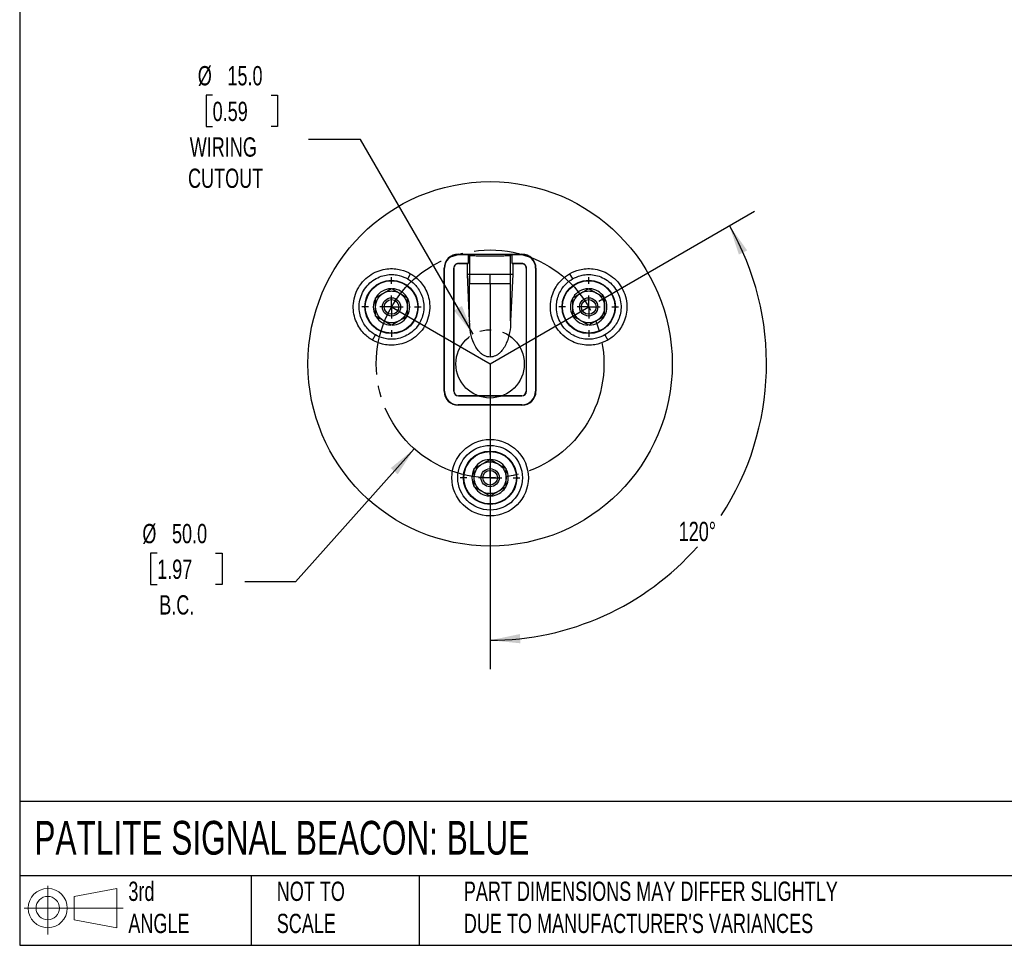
# Model space of a CAD drawing. Header units: millimetres. Extents: x 13 to 546, y 13 to 419.
# Tile 1 of 3: x 13 to 229, y 13 to 216. Entities that reach past the tile are written whole.
import ezdxf

# ---------------------------------------------------------------- set-up
doc = ezdxf.new("R2010")
doc.units = ezdxf.units.MM
doc.header["$LTSCALE"] = 2
doc.linetypes.add('SLD-Center', pattern=[19.05, 15.24, -1.27, 1.27, -1.27])
doc.linetypes.add('SLD-Solid', pattern=[0])
doc.layers.add('CENTER', color=40, linetype='SLD-Center')
doc.layers.add('SLD-DEFPOINTS', color=7, linetype='Continuous')
doc.layers.add('DIMENSIONS', color=140, linetype='SLD-Solid', lineweight=25)
doc.layers.add('TEXT', color=140, linetype='SLD-Solid', lineweight=25)
doc.styles.add('SLDTEXTSTYLE0', font='TXT', dxfattribs={"width": 0.7})
doc.dimstyles.new('SLDDIMSTYLE3', dxfattribs={"dimtxt": 4.316016, "dimasz": 6.604, "dimexe": 0, "dimexo": 0.0625, "dimgap": 1.079004, "dimtad": 0, "dimtih": 1, "dimtoh": 1, "dimdec": 4, "dimlfac": 2, "dimzin": 12, "dimdsep": 46, "dimtxsty": 'SLDTEXTSTYLE0', "dimsah": 1, "dimcen": 0.09, "dimadec": 0, "dimazin": 3, "dimtfac": 1, "dimtdec": 0, "dimtofl": 0, "dimtmove": 0, "dimatfit": 3, "dimfxl": 0, "dimfrac": 2, "dimtolj": 1, "dimtzin": 12, "dimarcsym": 0})
doc.dimstyles.new('SLDDIMSTYLE4', dxfattribs={"dimtxt": 4.316016, "dimasz": 6.604, "dimexe": 0, "dimexo": 0.0625, "dimgap": 1.079004, "dimtad": 0, "dimtih": 1, "dimtoh": 1, "dimrnd": 1e-09, "dimzin": 4, "dimdsep": 46, "dimtxsty": 'SLDTEXTSTYLE0', "dimsah": 1, "dimcen": 0, "dimadec": 0, "dimazin": 1, "dimtfac": 1, "dimtofl": 0, "dimtmove": 0, "dimatfit": 3, "dimfxl": 0, "dimfrac": 2, "dimtolj": 1, "dimtzin": 12, "dimarcsym": 0})

# ---------------------------------------------------------------- blocks, each defined once
blk = doc.blocks.new('Block11')
at = {"color": 7, "linetype": 'SLD-Solid', "lineweight": 18}
for p, q in [((5.18, 10.62), (5.18, 0)), ((10.96, 8.33), (20.35, 10.06)), ((20.35, 10.06), (20.35, 1.46)), ((10.96, 3.19), (10.96, 8.33)), ((0, 5.76), (21.75, 5.76)), ((10.96, 3.19), (20.35, 1.46))]:
    blk.add_line(p, q, dxfattribs=at)
for radius in [4.3, 2.57]:
    blk.add_circle((5.18, 5.76), radius, dxfattribs=at)
blk = doc.blocks.new('Block12')
at = {"layer": 'SLD-DEFPOINTS'}
blk.add_blockref('Block11', (0, 0), dxfattribs=at)
blk = doc.blocks.new('_D_5')
at = {"layer": 'DIMENSIONS'}
for p, q in [((139.86, 154.12), (174.06, 173.87)), ((116.01, 112.81), (116.01, 73.31))]:
    blk.add_line(p, q, dxfattribs=at)
for start, end in [(326.7476, 30), (270, 318.5963)]:
    blk.add_arc((116.01, 140.35), 60.69, start, end, dxfattribs=at)
for points in [[(168.56, 170.69), (170.64, 164.34), (172.46, 165.26)], [(116.01, 79.66), (122.66, 79), (122.55, 81.03)]]:
    blk.add_solid(points, dxfattribs=at)
at = {"layer": 'DIMENSIONS', "insert": (157.42, 105.67), "char_height": 4.233, "attachment_point": 1, "style": 'SLDTEXTSTYLE0'}
blk.add_mtext('120°', dxfattribs=at)
blk = doc.blocks.new('_D_6')
at = {"layer": 'DIMENSIONS'}
for p, q in [((99.35, 121.7), (73.27, 92.51)), ((42.89, 98.78), (41.45, 98.78)), ((41.45, 98.78), (41.45, 91.92)), ((55.72, 98.78), (57.17, 98.78)), ((57.17, 98.78), (57.17, 91.92)), ((41.45, 91.92), (42.89, 91.92)), ((57.17, 91.92), (55.72, 91.92)), ((73.27, 92.51), (62.15, 92.51))]:
    blk.add_line(p, q, dxfattribs=at)
blk.add_solid([(99.35, 121.7), (94.19, 117.46), (95.71, 116.1)], dxfattribs=at)
at = {"layer": 'DIMENSIONS', "char_height": 4.233, "attachment_point": 1, "style": 'SLDTEXTSTYLE0'}
for s, insert in [('%%c', (39.64, 105.2)), ('50.0', (46.15, 105.2)), ('1.97', (42.89, 97.37)), ('B.C.', (43.35, 89.55))]:
    blk.add_mtext(s, dxfattribs=dict(at, insert=insert))
blk = doc.blocks.new('_D_7')
at = {"layer": 'DIMENSIONS'}
for p, q in [((55.07, 199.3), (53.62, 199.3)), ((53.62, 199.3), (53.62, 192.44)), ((67.89, 199.3), (69.34, 199.3)), ((69.34, 199.3), (69.34, 192.44)), ((53.62, 192.44), (55.07, 192.44)), ((69.34, 192.44), (67.89, 192.44)), ((87.57, 189.6), (76.09, 189.6)), ((112.26, 146.84), (87.57, 189.6))]:
    blk.add_line(p, q, dxfattribs=at)
blk.add_solid([(112.26, 146.84), (109.83, 153.07), (108.08, 152.05)], dxfattribs=at)
at = {"layer": 'DIMENSIONS', "char_height": 4.233, "attachment_point": 1, "style": 'SLDTEXTSTYLE0'}
for s, insert in [('%%c', (51.81, 205.72)), ('15.0', (58.32, 205.72)), ('0.59', (55.07, 197.89)), ('WIRING', (50.04, 190.07)), ('CUTOUT', (49.67, 183.21))]:
    blk.add_mtext(s, dxfattribs=dict(at, insert=insert))
blk = doc.blocks.new('SW_CENTERMARKSYMBOL_0')
at = {"layer": 'CENTER', "color": 0}
for p, q in [((0, 5.08), (0, 6.54)), ((0, 0), (0, 2.54)), ((-5.08, 0), (-6.54, 0)), ((0, 0), (-2.54, 0)), ((0, 0), (0, -2.54)), ((0, 0), (2.54, 0)), ((5.08, 0), (6.54, 0)), ((0, -5.08), (0, -6.54))]:
    blk.add_line(p, q, dxfattribs=at)
blk = doc.blocks.new('SW_CENTERMARKSYMBOL_1')
at = {"layer": 'CENTER', "color": 0}
for p, q in [((0, 5.08), (0, 6.54)), ((0, 0), (0, 2.54)), ((-5.08, 0), (-6.54, 0)), ((0, 0), (-2.54, 0)), ((0, 0), (0, -2.54)), ((0, 0), (2.54, 0)), ((5.08, 0), (6.54, 0)), ((0, -5.08), (0, -6.54))]:
    blk.add_line(p, q, dxfattribs=at)
blk = doc.blocks.new('SW_CENTERMARKSYMBOL_2')
at = {"layer": 'CENTER', "color": 0}
for p, q in [((0, 5.08), (0, 6.54)), ((0, 0), (0, 2.54)), ((-5.08, 0), (-6.54, 0)), ((0, 0), (-2.54, 0)), ((0, 0), (0, -2.54)), ((0, 0), (2.54, 0)), ((5.08, 0), (6.54, 0)), ((0, -5.08), (0, -6.54))]:
    blk.add_line(p, q, dxfattribs=at)

msp = doc.modelspace()

# ---------------------------------------------------------------- linework, layer by layer
for p, q in [((109.007036, 164.424093), (123.007036, 164.424093)), ((109.007036, 164.424093), (109.007036, 164.338537)), ((109.007036, 164.338537), (111.161764, 164.338537)), ((111.161764, 164.338537), (111.52416, 164.193888)), ((111.161764, 164.338537), (111.161764, 162.375195)), ((120.489912, 164.193888), (120.852308, 164.338537)), ((120.852308, 164.338537), (123.007036, 164.338537)), ((120.852308, 162.375195), (120.852308, 164.338537)), ((123.007036, 164.424093), (123.007036, 164.338537)), ((109.057036, 162.375195), (109.057036, 162.347267)), ((111.161764, 162.375195), (109.057036, 162.375195)), ((109.057036, 162.347267), (111.021783, 162.347267)), ((111.021783, 162.347267), (111.161764, 162.375195)), ((111.021783, 159.974486), (111.021783, 162.347267)), ((111.52416, 159.974485), (111.52416, 164.193888)), ((120.489912, 159.974485), (120.489912, 164.193888)), ((120.852308, 162.375195), (120.99229, 162.347267)), ((122.957036, 162.375195), (120.852308, 162.375195)), ((120.99229, 162.347267), (120.99229, 159.974485)), ((120.99229, 162.347267), (122.957036, 162.347267)), ((122.957036, 162.347267), (122.957036, 162.375195)), ((97.906401, 158.996048), (98.556401, 160.121881)), ((105.930211, 134.347267), (105.930211, 161.347267)), ((105.930211, 161.347267), (106.015766, 161.347267)), ((106.015766, 134.347267), (106.015766, 161.347267)), ((108.029108, 161.347267), (108.029108, 134.347267)), ((108.057036, 161.347267), (108.029108, 161.347267)), ((108.057036, 134.347267), (108.057036, 161.347267)), ((123.957036, 161.347267), (123.957036, 134.347267)), ((123.984964, 161.347267), (123.957036, 161.347267)), ((123.984964, 134.347267), (123.984964, 161.347267)), ((125.998306, 161.347267), (125.998306, 134.347267)), ((126.083862, 161.347267), (125.998306, 161.347267)), ((126.083862, 161.347267), (126.083862, 134.347267)), ((133.457671, 160.121881), (134.107671, 158.996048)), ((111.507036, 149.764188), (111.021783, 159.974486)), ((111.52416, 159.974485), (111.021783, 159.974486)), ((111.507036, 159.575544), (111.507036, 157.974485)), ((111.507036, 149.764188), (111.507036, 159.575544)), ((111.507036, 157.974485), (116.007036, 157.974485)), ((116.007036, 157.974485), (120.507036, 157.974485)), ((116.007036, 157.974485), (116.007036, 141.841988)), ((120.99229, 159.974485), (120.489912, 159.974485)), ((120.99229, 159.974485), (120.507036, 149.764188)), ((120.507036, 149.764188), (120.507036, 159.575544)), ((111.507036, 149.764188), (111.507036, 149.636217)), ((120.507036, 149.764188), (120.507036, 149.636217)), ((90.156401, 145.572654), (90.806401, 146.698487)), ((141.207671, 146.698487), (141.857671, 145.572654)), ((106.015766, 134.347267), (105.930211, 134.347267)), ((108.029108, 134.347267), (108.057036, 134.347267)), ((123.957036, 134.347267), (123.984964, 134.347267)), ((126.083862, 134.347267), (125.998306, 134.347267)), ((122.957036, 133.347267), (109.057036, 133.347267)), ((109.057036, 133.347267), (109.057036, 133.319339)), ((109.057036, 133.319339), (122.957036, 133.319339)), ((122.957036, 133.319339), (122.957036, 133.347267)), ((109.007036, 131.270442), (109.007036, 131.355997)), ((123.007036, 131.355997), (109.007036, 131.355997)), ((123.007036, 131.270442), (109.007036, 131.270442)), ((123.007036, 131.270442), (123.007036, 131.355997))]:
    msp.add_line(p, q)
for centre, radius in [((116.007036, 140.347267), 40), ((94.356401, 152.847267), 5.854762), ((94.356401, 152.847267), 5.760476), ((137.657671, 152.847267), 5.854762), ((137.657671, 152.847267), 5.760476), ((94.356401, 152.847267), 2), ((94.356401, 152.847267), 1.61), ((137.657671, 152.847267), 2), ((137.657671, 152.847267), 1.61), ((116.007036, 115.347267), 8.4), ((116.007036, 115.347267), 7.1), ((116.007036, 115.347267), 5.854762), ((116.007036, 115.347267), 5.760476), ((116.007036, 115.347267), 2), ((116.007036, 115.347267), 1.61)]:
    msp.add_circle(centre, radius)
for centre, radius, start, end in [((109.007036, 161.347267), 3.076826, 90, 180.00000001), ((109.007036, 161.347267), 2.99127, 90, 180.00000001), ((123.007036, 161.347267), 3.076826, 0, 90.00000001), ((123.007036, 161.347267), 2.99127, 0, 90.00000001), ((109.057036, 161.347267), 1.027928, 89.99999999, 180), ((109.057036, 161.347267), 1, 89.99999999, 180), ((122.957036, 161.347267), 1.027928, 359.99999999, 90), ((122.957036, 161.347267), 1, 359.99999999, 90), ((94.356401, 152.847267), 4, 92.47332015, 147.39790862), ((94.356401, 152.847267), 4, 32.51133461, 87.42410233), ((137.657671, 152.847267), 4, 92.47332015, 147.39790862), ((137.657671, 152.847267), 4, 32.5113346, 87.42410233), ((94.356401, 152.847267), 4, 152.4317058, 207.37602586), ((94.356401, 152.847267), 4, 0, 27.45441524), ((137.657671, 152.847267), 4, 152.4317058, 207.37602586), ((137.657671, 152.847267), 4, 0, 27.45441525), ((94.356401, 152.847267), 4, 332.28679091, 0), ((137.657671, 152.847267), 4, 332.28679091, 0), ((94.356401, 152.847267), 4, 212.38664799, 267.35865617), ((94.356401, 152.847267), 4, 272.3382957, 327.34601283), ((137.657671, 152.847267), 4, 212.38664799, 267.35865617), ((137.657671, 152.847267), 4, 272.3382957, 327.34601283), ((109.007036, 134.347267), 3.076826, 180.00000001, 269.99999999), ((109.007036, 134.347267), 2.99127, 180.00000001, 269.99999999), ((109.057036, 134.347267), 1.027928, 180.00000001, 270), ((109.057036, 134.347267), 1, 180.00000001, 270), ((122.957036, 134.347267), 1, 270.00000001, 0), ((122.957036, 134.347267), 1.027928, 270.00000001, 0), ((123.007036, 134.347267), 3.076826, 270, 359.99999999), ((123.007036, 134.347267), 2.99127, 270, 359.99999999), ((116.007036, 115.347267), 4, 92.47332014, 147.39790863), ((116.007036, 115.347267), 4, 32.5113346, 87.42410234), ((116.007036, 115.347267), 4, 152.4317058, 207.37602586), ((116.007036, 115.347267), 4, 0, 27.45441526), ((116.007036, 115.347267), 4, 332.2867909, 0), ((116.007036, 115.347267), 4, 212.38664799, 267.35865618), ((116.007036, 115.347267), 4, 272.33829569, 327.34601284)]:
    msp.add_arc(centre, radius, start, end)
for points, knots in [([(111.52416, 164.193888), (111.54862, 164.184125), (111.598619, 164.174595), (111.747577, 164.155982), (111.847613, 164.146826), (112.094636, 164.129334), (112.239714, 164.121096), (112.571996, 164.10561), (112.761538, 164.098298), (113.171739, 164.08517), (113.3922, 164.079326), (113.863688, 164.069071), (114.116696, 164.064649), (114.633865, 164.057622), (114.90005, 164.054959), (115.447822, 164.051355), (115.728581, 164.050444), (116.282601, 164.050438), (116.558721, 164.05132), (117.109123, 164.054913), (117.377897, 164.057598), (117.893988, 164.064596), (118.143892, 164.068943), (118.619711, 164.079266), (118.840521, 164.085122), (119.249097, 164.098177), (119.438497, 164.105458), (119.773167, 164.121026), (119.918107, 164.129262), (120.163883, 164.146622), (120.265122, 164.155832), (120.41537, 164.174563), (120.465452, 164.184125), (120.489912, 164.193888)], [0, 0, 0, 0, 0.0625, 0.0625, 0.125, 0.125, 0.1875, 0.1875, 0.25, 0.25, 0.3125, 0.3125, 0.375, 0.375, 0.4375, 0.4375, 0.5, 0.5, 0.5625, 0.5625, 0.625, 0.625, 0.6875, 0.6875, 0.75, 0.75, 0.8125, 0.8125, 0.875, 0.875, 0.9375, 0.9375, 1, 1, 1, 1]), ([(90.156401, 145.572654), (89.550183, 145.922654), (88.90699, 146.39229), (87.977769, 147.363313), (87.674928, 147.731478), (87.111809, 148.565999), (86.851612, 149.032592), (86.411654, 150.062561), (86.232162, 150.62615), (85.995607, 151.830536), (85.938994, 152.471351), (85.983314, 153.788253), (86.084691, 154.464009), (86.458861, 155.790716), (86.731788, 156.441049), (87.431788, 157.653485), (87.858529, 158.215013), (88.820407, 159.202408), (89.35494, 159.628081), (90.47325, 160.324913), (91.056519, 160.596293), (92.217825, 160.993623), (92.795654, 161.119973), (93.907612, 161.253942), (94.441792, 161.261903), (95.446068, 161.191487), (95.916329, 161.113302), (97.22187, 160.794085), (97.950183, 160.471881), (98.556401, 160.121881)], [0, 0, 0, 0, 0.125, 0.125, 0.1875, 0.1875, 0.25, 0.25, 0.3125, 0.3125, 0.375, 0.375, 0.4375, 0.4375, 0.5, 0.5, 0.5625, 0.5625, 0.625, 0.625, 0.6875, 0.6875, 0.75, 0.75, 0.8125, 0.8125, 0.875, 0.875, 1, 1, 1, 1]), ([(98.556401, 160.121881), (99.162619, 159.771881), (99.805812, 159.302245), (100.735033, 158.331222), (101.037874, 157.963056), (101.600994, 157.128536), (101.86119, 156.661942), (102.301149, 155.631973), (102.480641, 155.068384), (102.717196, 153.863998), (102.773808, 153.223183), (102.729489, 151.906282), (102.628111, 151.230526), (102.253942, 149.903818), (101.981015, 149.253485), (101.281015, 148.041049), (100.854273, 147.479521), (99.892395, 146.492127), (99.357862, 146.066454), (98.239552, 145.369621), (97.656284, 145.098241), (96.494977, 144.700911), (95.917149, 144.574561), (94.80519, 144.440592), (94.27101, 144.432632), (93.266734, 144.503047), (92.796473, 144.581233), (91.490932, 144.90045), (90.762619, 145.222654), (90.156401, 145.572654)], [0, 0, 0, 0, 0.125, 0.125, 0.1875, 0.1875, 0.25, 0.25, 0.3125, 0.3125, 0.375, 0.375, 0.4375, 0.4375, 0.5, 0.5, 0.5625, 0.5625, 0.625, 0.625, 0.6875, 0.6875, 0.75, 0.75, 0.8125, 0.8125, 0.875, 0.875, 1, 1, 1, 1]), ([(141.857671, 145.572654), (141.251454, 145.222654), (140.52314, 144.90045), (139.217599, 144.581233), (138.747338, 144.503047), (137.743062, 144.432632), (137.208883, 144.440592), (136.096924, 144.574561), (135.519095, 144.700911), (134.357789, 145.098241), (133.774521, 145.369621), (132.65621, 146.066454), (132.121677, 146.492127), (131.159799, 147.479521), (130.733058, 148.041049), (130.033058, 149.253485), (129.760131, 149.903818), (129.385961, 151.230526), (129.284584, 151.906282), (129.240265, 153.223183), (129.296877, 153.863998), (129.533432, 155.068384), (129.712924, 155.631973), (130.152883, 156.661942), (130.413079, 157.128536), (130.976198, 157.963056), (131.279039, 158.331222), (132.20826, 159.302245), (132.851454, 159.771881), (133.457671, 160.121881)], [0, 0, 0, 0, 0.125, 0.125, 0.1875, 0.1875, 0.25, 0.25, 0.3125, 0.3125, 0.375, 0.375, 0.4375, 0.4375, 0.5, 0.5, 0.5625, 0.5625, 0.625, 0.625, 0.6875, 0.6875, 0.75, 0.75, 0.8125, 0.8125, 0.875, 0.875, 1, 1, 1, 1]), ([(133.457671, 160.121881), (134.063889, 160.471881), (134.792203, 160.794085), (136.097743, 161.113302), (136.568004, 161.191487), (137.57228, 161.261903), (138.10646, 161.253942), (139.218419, 161.119973), (139.796247, 160.993623), (140.957554, 160.596293), (141.540822, 160.324913), (142.659133, 159.628081), (143.193665, 159.202408), (144.155543, 158.215013), (144.582285, 157.653485), (145.282285, 156.441049), (145.555212, 155.790716), (145.929381, 154.464009), (146.030759, 153.788253), (146.075078, 152.471351), (146.018466, 151.830536), (145.781911, 150.62615), (145.602419, 150.062561), (145.16246, 149.032592), (144.902264, 148.565999), (144.339144, 147.731478), (144.036303, 147.363313), (143.107083, 146.39229), (142.463889, 145.922654), (141.857671, 145.572654)], [0, 0, 0, 0, 0.125, 0.125, 0.1875, 0.1875, 0.25, 0.25, 0.3125, 0.3125, 0.375, 0.375, 0.4375, 0.4375, 0.5, 0.5, 0.5625, 0.5625, 0.625, 0.625, 0.6875, 0.6875, 0.75, 0.75, 0.8125, 0.8125, 0.875, 0.875, 1, 1, 1, 1]), ([(90.806401, 146.698487), (90.294003, 146.99432), (89.750351, 147.391274), (88.964938, 148.21202), (88.708966, 148.523207), (88.232995, 149.228576), (88.013068, 149.622958), (87.641198, 150.493527), (87.489485, 150.969895), (87.289539, 151.987888), (87.241688, 152.529529), (87.279149, 153.642624), (87.364837, 154.213799), (87.681099, 155.335182), (87.911787, 155.884869), (88.503454, 156.909666), (88.864152, 157.384291), (89.677168, 158.218874), (90.128976, 158.578669), (91.074214, 159.167658), (91.567215, 159.397039), (92.548795, 159.732878), (93.037198, 159.839674), (93.977068, 159.952909), (94.428577, 159.959638), (95.277429, 159.90012), (95.674912, 159.834035), (96.778404, 159.56422), (97.394003, 159.291881), (97.906401, 158.996048)], [0, 0, 0, 0, 0.125, 0.125, 0.1875, 0.1875, 0.25, 0.25, 0.3125, 0.3125, 0.375, 0.375, 0.4375, 0.4375, 0.5, 0.5, 0.5625, 0.5625, 0.625, 0.625, 0.6875, 0.6875, 0.75, 0.75, 0.8125, 0.8125, 0.875, 0.875, 1, 1, 1, 1]), ([(97.906401, 158.996048), (98.4188, 158.700214), (98.962451, 158.30326), (99.747864, 157.482515), (100.003837, 157.171327), (100.479807, 156.465958), (100.699734, 156.071576), (101.071604, 155.201007), (101.223318, 154.72464), (101.423263, 153.706647), (101.471114, 153.165006), (101.433654, 152.05191), (101.347966, 151.480736), (101.031703, 150.359352), (100.801015, 149.809666), (100.209348, 148.784869), (99.84865, 148.310244), (99.035634, 147.47566), (98.583827, 147.115865), (97.638588, 146.526876), (97.145588, 146.297495), (96.164007, 145.961657), (95.675604, 145.854861), (94.735734, 145.741625), (94.284225, 145.734897), (93.435373, 145.794415), (93.037891, 145.8605), (91.934398, 146.130314), (91.3188, 146.402654), (90.806401, 146.698487)], [0, 0, 0, 0, 0.125, 0.125, 0.1875, 0.1875, 0.25, 0.25, 0.3125, 0.3125, 0.375, 0.375, 0.4375, 0.4375, 0.5, 0.5, 0.5625, 0.5625, 0.625, 0.625, 0.6875, 0.6875, 0.75, 0.75, 0.8125, 0.8125, 0.875, 0.875, 1, 1, 1, 1]), ([(111.52416, 159.974485), (111.51973, 159.974485), (111.516416, 159.955481), (111.511796, 159.899916), (111.510373, 159.863903), (111.507418, 159.749932), (111.507036, 159.663373), (111.507036, 159.575544)], [0, 0, 0, 0, 0.25, 0.25, 0.5, 0.5, 1, 1, 1, 1]), ([(112.692959, 159.974485), (112.65163, 159.974545), (112.571179, 159.974661), (112.460653, 159.974741), (112.361008, 159.974743), (112.271986, 159.974671), (112.15735, 159.97441), (112.032267, 159.974107), (111.909711, 159.974041), (111.846445, 159.974348), (111.818147, 159.974485)], [0, 0, 0, 0, 0.1118425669, 0.2177136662, 0.3175677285, 0.4113826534, 0.4991561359, 0.6983289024, 0.8650683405, 1, 1, 1, 1]), ([(116.007036, 159.974485), (115.449542, 159.974485), (114.845533, 159.974485), (113.975728, 159.974485), (113.692586, 159.974485), (113.161527, 159.974485), (112.913779, 159.974485), (112.692959, 159.974485)], [0, 0, 0, 0, 0.5, 0.5, 0.75, 0.75, 1, 1, 1, 1]), ([(120.195926, 159.974485), (120.032369, 159.974485), (119.799895, 159.974485), (119.214325, 159.974485), (118.861702, 159.974485), (118.08866, 159.974485), (117.66924, 159.974485), (116.827462, 159.974485), (116.405764, 159.974485), (116.007036, 159.974485)], [0, 0, 0, 0, 0.25, 0.25, 0.5, 0.5, 0.75, 0.75, 1, 1, 1, 1]), ([(120.507036, 159.575544), (120.507036, 159.663348), (120.506656, 159.750001), (120.503694, 159.86407), (120.502277, 159.899917), (120.497655, 159.955494), (120.494326, 159.974485), (120.489912, 159.974485)], [0, 0, 0, 0, 0.5, 0.5, 0.75, 0.75, 1, 1, 1, 1]), ([(120.507036, 157.974485), (120.507036, 158.087148), (120.507036, 158.20891), (120.507036, 158.405594), (120.507036, 158.473491), (120.507036, 158.578839), (120.507036, 158.632388), (120.507036, 158.696387), (120.507036, 158.72414), (120.507036, 158.742715), (120.507036, 158.754298), (120.507036, 158.988608), (120.507036, 159.260277), (120.507036, 159.575544)], [0, 0, 0, 0, 0.25, 0.25, 0.375, 0.375, 0.4375, 0.46875, 0.484375, 0.484375, 0.5, 0.5, 1, 1, 1, 1]), ([(141.207671, 146.698487), (140.695273, 146.402654), (140.079675, 146.130314), (138.976182, 145.8605), (138.578699, 145.794415), (137.729847, 145.734897), (137.278338, 145.741625), (136.338468, 145.854861), (135.850065, 145.961657), (134.868485, 146.297495), (134.375484, 146.526876), (133.430246, 147.115865), (132.978438, 147.47566), (132.165422, 148.310244), (131.804724, 148.784869), (131.213058, 149.809666), (130.982369, 150.359352), (130.666107, 151.480736), (130.580419, 152.05191), (130.542959, 153.165006), (130.590809, 153.706647), (130.790755, 154.72464), (130.942468, 155.201007), (131.314338, 156.071576), (131.534266, 156.465958), (132.010236, 157.171327), (132.266209, 157.482515), (133.051621, 158.30326), (133.595273, 158.700214), (134.107671, 158.996048)], [0, 0, 0, 0, 0.125, 0.125, 0.1875, 0.1875, 0.25, 0.25, 0.3125, 0.3125, 0.375, 0.375, 0.4375, 0.4375, 0.5, 0.5, 0.5625, 0.5625, 0.625, 0.625, 0.6875, 0.6875, 0.75, 0.75, 0.8125, 0.8125, 0.875, 0.875, 1, 1, 1, 1]), ([(134.107671, 158.996048), (134.62007, 159.291881), (135.235668, 159.56422), (136.339161, 159.834035), (136.736643, 159.90012), (137.585496, 159.959638), (138.037005, 159.952909), (138.976875, 159.839674), (139.465277, 159.732878), (140.446858, 159.397039), (140.939858, 159.167658), (141.885097, 158.578669), (142.336904, 158.218874), (143.14992, 157.384291), (143.510618, 156.909666), (144.102285, 155.884869), (144.332973, 155.335182), (144.649236, 154.213799), (144.734924, 153.642624), (144.772384, 152.529529), (144.724533, 151.987888), (144.524588, 150.969895), (144.372875, 150.493527), (144.001005, 149.622958), (143.781077, 149.228576), (143.305107, 148.523207), (143.049134, 148.21202), (142.263721, 147.391274), (141.72007, 146.99432), (141.207671, 146.698487)], [0, 0, 0, 0, 0.125, 0.125, 0.1875, 0.1875, 0.25, 0.25, 0.3125, 0.3125, 0.375, 0.375, 0.4375, 0.4375, 0.5, 0.5, 0.5625, 0.5625, 0.625, 0.625, 0.6875, 0.6875, 0.75, 0.75, 0.8125, 0.8125, 0.875, 0.875, 1, 1, 1, 1]), ([(90.856401, 152.847267), (90.856401, 153.138688), (90.89337, 153.440261), (91.049458, 154.034006), (91.168675, 154.325822), (91.48116, 154.867345), (91.674236, 155.116712), (92.110633, 155.549288), (92.353598, 155.7324), (92.606401, 155.878356)], [0, 0, 0, 0, 0.25, 0.25, 0.5, 0.5, 0.75, 0.75, 1, 1, 1, 1]), ([(92.606401, 155.878356), (92.903377, 156.049815), (93.197653, 156.219716), (93.781667, 156.556896), (94.07134, 156.724139), (94.356401, 156.888719)], [0, 0, 0, 0, 0.5, 0.5, 1, 1, 1, 1]), ([(92.606401, 155.878356), (92.858992, 156.024189), (93.13885, 156.143003), (93.731381, 156.304673), (94.043794, 156.347267), (94.669009, 156.347267), (94.981422, 156.304673), (95.573952, 156.143003), (95.85381, 156.024189), (96.106401, 155.878356)], [0, 0, 0, 0, 0.25, 0.25, 0.5, 0.5, 0.75, 0.75, 1, 1, 1, 1]), ([(96.106401, 155.878356), (96.358992, 155.732523), (96.601817, 155.549566), (97.038092, 155.117254), (97.231186, 154.867993), (97.543794, 154.326541), (97.663113, 154.034687), (97.819368, 153.440705), (97.856401, 153.138934), (97.856401, 152.847267)], [0, 0, 0, 0, 0.25, 0.25, 0.5, 0.5, 0.75, 0.75, 1, 1, 1, 1]), ([(96.106401, 155.878356), (96.403377, 155.706897), (96.697653, 155.536997), (97.281667, 155.199816), (97.57134, 155.032573), (97.856401, 154.867993)], [0, 0, 0, 0, 0.5, 0.5, 1, 1, 1, 1]), ([(134.157671, 152.847267), (134.157671, 153.138688), (134.194641, 153.440261), (134.350728, 154.034006), (134.469945, 154.325822), (134.78243, 154.867345), (134.975506, 155.116712), (135.411903, 155.549288), (135.654868, 155.7324), (135.907671, 155.878356)], [0, 0, 0, 0, 0.25, 0.25, 0.5, 0.5, 0.75, 0.75, 1, 1, 1, 1]), ([(135.907671, 155.878356), (136.204647, 156.049815), (136.498923, 156.219716), (137.082937, 156.556896), (137.37261, 156.724139), (137.657671, 156.888719)], [0, 0, 0, 0, 0.5, 0.5, 1, 1, 1, 1]), ([(135.907671, 155.878356), (136.160262, 156.024189), (136.44012, 156.143003), (137.032651, 156.304673), (137.345064, 156.347267), (137.970279, 156.347267), (138.282692, 156.304673), (138.875223, 156.143003), (139.155081, 156.024189), (139.407671, 155.878356)], [0, 0, 0, 0, 0.25, 0.25, 0.5, 0.5, 0.75, 0.75, 1, 1, 1, 1]), ([(139.407671, 155.878356), (139.660262, 155.732523), (139.903087, 155.549566), (140.339363, 155.117254), (140.532457, 154.867993), (140.845064, 154.326541), (140.964383, 154.034687), (141.120638, 153.440705), (141.157671, 153.138934), (141.157671, 152.847267)], [0, 0, 0, 0, 0.25, 0.25, 0.5, 0.5, 0.75, 0.75, 1, 1, 1, 1]), ([(139.407671, 155.878356), (139.704647, 155.706897), (139.998923, 155.536997), (140.582937, 155.199816), (140.87261, 155.032573), (141.157671, 154.867993)], [0, 0, 0, 0, 0.5, 0.5, 1, 1, 1, 1]), ([(90.856401, 152.847267), (90.856401, 153.190183), (90.856401, 153.529985), (90.856401, 154.20435), (90.856401, 154.538834), (90.856401, 154.867993)], [0, 0, 0, 0, 0.5, 0.5, 1, 1, 1, 1]), ([(97.856401, 152.847267), (97.856401, 153.190185), (97.856401, 153.529986), (97.856401, 154.204348), (97.856401, 154.538833), (97.856401, 154.867993)], [0, 0, 0, 0, 0.5, 0.5, 1, 1, 1, 1]), ([(134.157671, 152.847267), (134.157671, 153.190183), (134.157671, 153.529985), (134.157671, 154.20435), (134.157671, 154.538834), (134.157671, 154.867993)], [0, 0, 0, 0, 0.5, 0.5, 1, 1, 1, 1]), ([(141.157671, 152.847267), (141.157671, 153.190185), (141.157671, 153.529986), (141.157671, 154.204348), (141.157671, 154.538833), (141.157671, 154.867993)], [0, 0, 0, 0, 0.5, 0.5, 1, 1, 1, 1]), ([(92.606401, 149.816178), (92.35381, 149.962012), (92.110986, 150.144969), (91.67471, 150.577281), (91.481616, 150.826541), (91.169009, 151.367993), (91.049689, 151.659848), (90.893434, 152.253829), (90.856401, 152.555601), (90.856401, 152.847267)], [0, 0, 0, 0, 0.25, 0.25, 0.5, 0.5, 0.75, 0.75, 1, 1, 1, 1]), ([(97.856401, 152.847267), (97.856401, 152.555601), (97.819368, 152.253829), (97.663113, 151.659848), (97.543794, 151.367993), (97.231186, 150.826541), (97.038092, 150.577281), (96.601817, 150.144969), (96.358992, 149.962012), (96.106401, 149.816178)], [0, 0, 0, 0, 0.25, 0.25, 0.5, 0.5, 0.75, 0.75, 1, 1, 1, 1]), ([(135.907671, 149.816178), (135.655081, 149.962012), (135.412256, 150.144969), (134.97598, 150.577281), (134.782886, 150.826541), (134.470279, 151.367993), (134.35096, 151.659848), (134.194705, 152.253829), (134.157671, 152.555601), (134.157671, 152.847267)], [0, 0, 0, 0, 0.25, 0.25, 0.5, 0.5, 0.75, 0.75, 1, 1, 1, 1]), ([(141.157671, 152.847267), (141.157671, 152.555601), (141.120638, 152.253829), (140.964383, 151.659848), (140.845064, 151.367993), (140.532457, 150.826541), (140.339363, 150.577281), (139.903087, 150.144969), (139.660262, 149.962012), (139.407671, 149.816178)], [0, 0, 0, 0, 0.25, 0.25, 0.5, 0.5, 0.75, 0.75, 1, 1, 1, 1]), ([(92.606401, 149.816178), (92.309426, 149.987637), (92.015149, 150.157538), (91.431135, 150.494718), (91.141462, 150.661961), (90.856401, 150.826541)], [0, 0, 0, 0, 0.5, 0.5, 1, 1, 1, 1]), ([(96.106401, 149.816178), (95.85381, 149.670345), (95.573952, 149.551531), (94.981422, 149.389861), (94.669009, 149.347267), (94.043794, 149.347267), (93.731381, 149.389861), (93.13885, 149.551531), (92.858992, 149.670345), (92.606401, 149.816178)], [0, 0, 0, 0, 0.25, 0.25, 0.5, 0.5, 0.75, 0.75, 1, 1, 1, 1]), ([(96.106401, 149.816178), (95.809426, 149.644719), (95.515149, 149.474819), (94.931135, 149.137638), (94.641462, 148.970396), (94.356401, 148.805815)], [0, 0, 0, 0, 0.5, 0.5, 1, 1, 1, 1]), ([(116.007036, 141.841988), (115.79883, 141.841988), (115.595386, 141.866863), (115.197069, 141.961382), (115.000157, 142.032252), (114.628038, 142.209455), (114.451978, 142.315406), (114.116512, 142.556199), (113.95817, 142.690593), (113.51676, 143.118045), (113.260697, 143.439832), (112.808302, 144.129256), (112.616663, 144.489626), (112.117522, 145.605063), (111.88411, 146.401246), (111.580121, 148.002857), (111.507036, 148.814512), (111.507036, 149.636217)], [0, 0, 0, 0, 0.0625, 0.0625, 0.125, 0.125, 0.1875, 0.1875, 0.25, 0.25, 0.375, 0.375, 0.5, 0.5, 0.75, 0.75, 1, 1, 1, 1]), ([(120.507036, 149.636217), (120.507036, 148.814836), (120.434007, 148.003523), (120.130297, 146.402633), (119.897472, 145.607108), (119.396911, 144.48852), (119.202609, 144.12399), (118.752147, 143.438412), (118.498168, 143.118807), (118.054894, 142.68965), (117.896446, 142.555412), (117.563531, 142.316423), (117.388093, 142.210559), (117.014954, 142.032623), (116.820282, 141.962413), (116.421773, 141.867347), (116.214852, 141.841988), (116.007036, 141.841988)], [0, 0, 0, 0, 0.25, 0.25, 0.5, 0.5, 0.625, 0.625, 0.75, 0.75, 0.8125, 0.8125, 0.875, 0.875, 0.9375, 0.9375, 1, 1, 1, 1]), ([(135.907671, 149.816178), (135.610696, 149.987637), (135.316419, 150.157538), (134.732405, 150.494718), (134.442733, 150.661961), (134.157671, 150.826541)], [0, 0, 0, 0, 0.5, 0.5, 1, 1, 1, 1]), ([(139.407671, 149.816178), (139.155081, 149.670345), (138.875223, 149.551531), (138.282692, 149.389861), (137.970279, 149.347267), (137.345064, 149.347267), (137.032651, 149.389861), (136.44012, 149.551531), (136.160262, 149.670345), (135.907671, 149.816178)], [0, 0, 0, 0, 0.25, 0.25, 0.5, 0.5, 0.75, 0.75, 1, 1, 1, 1]), ([(139.407671, 149.816178), (139.110696, 149.644719), (138.816419, 149.474819), (138.232405, 149.137638), (137.942733, 148.970396), (137.657671, 148.805815)], [0, 0, 0, 0, 0.5, 0.5, 1, 1, 1, 1]), ([(114.257036, 118.378356), (114.554012, 118.549815), (114.848288, 118.719716), (115.432302, 119.056896), (115.721975, 119.224139), (116.007036, 119.388719)], [0, 0, 0, 0, 0.5, 0.5, 1, 1, 1, 1]), ([(112.507036, 115.347267), (112.507036, 115.638688), (112.544005, 115.940261), (112.700093, 116.534006), (112.81931, 116.825822), (113.131795, 117.367345), (113.324871, 117.616712), (113.761268, 118.049288), (114.004233, 118.2324), (114.257036, 118.378356)], [0, 0, 0, 0, 0.25, 0.25, 0.5, 0.5, 0.75, 0.75, 1, 1, 1, 1]), ([(112.507036, 115.347267), (112.507036, 115.690183), (112.507036, 116.029985), (112.507036, 116.70435), (112.507036, 117.038834), (112.507036, 117.367993)], [0, 0, 0, 0, 0.5, 0.5, 1, 1, 1, 1]), ([(114.257036, 118.378356), (114.509627, 118.524189), (114.789485, 118.643003), (115.382016, 118.804673), (115.694429, 118.847267), (116.319644, 118.847267), (116.632057, 118.804673), (117.224588, 118.643003), (117.504445, 118.524189), (117.757036, 118.378356)], [0, 0, 0, 0, 0.25, 0.25, 0.5, 0.5, 0.75, 0.75, 1, 1, 1, 1]), ([(117.757036, 118.378356), (118.009627, 118.232523), (118.252452, 118.049566), (118.688728, 117.617254), (118.881821, 117.367993), (119.194429, 116.826541), (119.313748, 116.534687), (119.470003, 115.940705), (119.507036, 115.638934), (119.507036, 115.347267)], [0, 0, 0, 0, 0.25, 0.25, 0.5, 0.5, 0.75, 0.75, 1, 1, 1, 1]), ([(117.757036, 118.378356), (118.054012, 118.206897), (118.348288, 118.036997), (118.932302, 117.699816), (119.221975, 117.532573), (119.507036, 117.367993)], [0, 0, 0, 0, 0.5, 0.5, 1, 1, 1, 1]), ([(119.507036, 115.347267), (119.507036, 115.690185), (119.507036, 116.029986), (119.507036, 116.704348), (119.507036, 117.038833), (119.507036, 117.367993)], [0, 0, 0, 0, 0.5, 0.5, 1, 1, 1, 1]), ([(114.257036, 112.316178), (114.004445, 112.462012), (113.761621, 112.644969), (113.325345, 113.077281), (113.132251, 113.326541), (112.819644, 113.867993), (112.700325, 114.159848), (112.544069, 114.753829), (112.507036, 115.055601), (112.507036, 115.347267)], [0, 0, 0, 0, 0.25, 0.25, 0.5, 0.5, 0.75, 0.75, 1, 1, 1, 1]), ([(119.507036, 115.347267), (119.507036, 115.055601), (119.470003, 114.753829), (119.313748, 114.159848), (119.194429, 113.867993), (118.881821, 113.326541), (118.688728, 113.077281), (118.252452, 112.644969), (118.009627, 112.462012), (117.757036, 112.316178)], [0, 0, 0, 0, 0.25, 0.25, 0.5, 0.5, 0.75, 0.75, 1, 1, 1, 1]), ([(114.257036, 112.316178), (113.960061, 112.487637), (113.665784, 112.657538), (113.08177, 112.994718), (112.792098, 113.161961), (112.507036, 113.326541)], [0, 0, 0, 0, 0.5, 0.5, 1, 1, 1, 1]), ([(117.757036, 112.316178), (117.504445, 112.170345), (117.224588, 112.051531), (116.632057, 111.889861), (116.319644, 111.847267), (115.694429, 111.847267), (115.382016, 111.889861), (114.789485, 112.051531), (114.509627, 112.170345), (114.257036, 112.316178)], [0, 0, 0, 0, 0.25, 0.25, 0.5, 0.5, 0.75, 0.75, 1, 1, 1, 1]), ([(117.757036, 112.316178), (117.460061, 112.144719), (117.165784, 111.974819), (116.58177, 111.637638), (116.292098, 111.470396), (116.007036, 111.305815)], [0, 0, 0, 0, 0.5, 0.5, 1, 1, 1, 1])]:
    msp.add_open_spline(points, degree=3, knots=knots)
for points in [[(111.818147, 159.974485), (111.654989, 159.974485), (111.560024, 159.974485), (111.52416, 159.974485)], [(116.007036, 157.974485), (116.007036, 158.579085), (116.007036, 159.276354), (116.007036, 159.974485)], [(120.489912, 159.974485), (120.454049, 159.974485), (120.359083, 159.974485), (120.195926, 159.974485)], [(90.856401, 154.867993), (91.426099, 155.196908), (92.013121, 155.535826), (92.606401, 155.878356)], [(94.356401, 156.888719), (94.926098, 156.559805), (95.513122, 156.220886), (96.106401, 155.878356)], [(134.157671, 154.867993), (134.727369, 155.196908), (135.314391, 155.535826), (135.907671, 155.878356)], [(137.657671, 156.888719), (138.227368, 156.559805), (138.814392, 156.220886), (139.407671, 155.878356)], [(90.856401, 150.826541), (90.856401, 151.48437), (90.856401, 152.162207), (90.856401, 152.847267)], [(97.856401, 150.826541), (97.856401, 151.48437), (97.856401, 152.162207), (97.856401, 152.847267)], [(134.157671, 150.826541), (134.157671, 151.48437), (134.157671, 152.162207), (134.157671, 152.847267)], [(141.157671, 150.826541), (141.157671, 151.48437), (141.157671, 152.162207), (141.157671, 152.847267)], [(94.356401, 148.805815), (93.786704, 149.13473), (93.19968, 149.473648), (92.606401, 149.816178)], [(97.856401, 150.826541), (97.286704, 150.497627), (96.69968, 150.158708), (96.106401, 149.816178)], [(137.657671, 148.805815), (137.087975, 149.13473), (136.500951, 149.473648), (135.907671, 149.816178)], [(141.157671, 150.826541), (140.587975, 150.497627), (140.000951, 150.158708), (139.407671, 149.816178)], [(116.007036, 119.388719), (116.576733, 119.059805), (117.163757, 118.720886), (117.757036, 118.378356)], [(112.507036, 117.367993), (113.076734, 117.696908), (113.663756, 118.035826), (114.257036, 118.378356)], [(112.507036, 113.326541), (112.507036, 113.98437), (112.507036, 114.662207), (112.507036, 115.347267)], [(119.507036, 113.326541), (119.507036, 113.98437), (119.507036, 114.662207), (119.507036, 115.347267)], [(119.507036, 113.326541), (118.93734, 112.997627), (118.350315, 112.658708), (117.757036, 112.316178)], [(116.007036, 111.305815), (115.43734, 111.63473), (114.850315, 111.973648), (114.257036, 112.316178)]]:
    msp.add_open_spline(points, degree=3)
at = {"layer": 'CENTER', "linetype": 'SLD-Center'}
for p, q in [((94.356401, 152.847267), (116.007036, 140.347267)), ((116.007036, 140.347267), (137.657671, 152.847267)), ((116.007036, 140.347267), (116.007036, 115.347267))]:
    msp.add_line(p, q, dxfattribs=at)
for radius in [25, 7.5]:
    msp.add_circle((116.007036, 140.347267), radius, dxfattribs=at)
at = {"layer": 'TEXT'}
for p, q in [((12.7, 419.1), (12.7, 12.7)), ((546.1, 44.252215), (12.7, 44.252215)), ((546.1, 27.94), (12.7, 27.94)), ((63.5, 27.94), (63.5, 12.7)), ((100.423256, 27.94), (100.423256, 12.7)), ((12.7, 12.7), (546.1, 12.7))]:
    msp.add_line(p, q, dxfattribs=at)

# ---------------------------------------------------------------- block references
at = {"layer": 'CENTER'}
for name, p in [('SW_CENTERMARKSYMBOL_1', (94.356401, 152.847267)), ('SW_CENTERMARKSYMBOL_2', (137.657671, 152.847267)), ('SW_CENTERMARKSYMBOL_0', (116.007036, 115.347267))]:
    msp.add_blockref(name, p, dxfattribs=at)
at = {"layer": 'SLD-DEFPOINTS'}
msp.add_blockref('Block12', (13.675877, 15.107711), dxfattribs=at)

# ---------------------------------------------------------------- texts
at = {"layer": 'TEXT', "attachment_point": 1, "style": 'SLDTEXTSTYLE0'}
for s, insert, char_height in [('PATLITE SIGNAL BEACON: BLUE', (15.931468, 40.012774), 7.40833333), ('3rd^JANGLE', (36.564272, 26.675338), 4.2333333), ('NOT TO^JSCALE', (69.150323, 26.675339), 4.23333333), ("PART DIMENSIONS MAY DIFFER SLIGHTLY ^JDUE TO MANUFACTURER'S VARIANCES", (110.238569, 26.681549), 4.23333333)]:
    msp.add_mtext(s, dxfattribs=dict(at, insert=insert, char_height=char_height))

# ---------------------------------------------------------------- dimensions: what is measured, and where the dimension line sits
at = {"layer": 'DIMENSIONS'}
for p1, p2, text, picture, middle in [((119.757036, 133.852077), (112.257036, 146.842458), '<>\\PWIRING\\PCUTOUT', '_D_7', (61.47786, 191.829129)), ((132.66377, 158.990047), (99.350302, 121.704488), '<>\\PB.C.', '_D_6', (49.307128, 94.739991))]:
    dim = msp.add_diameter_dim_2p(p1=p1, p2=p2, text=text, dimstyle='SLDDIMSTYLE4', dxfattribs=at)
    dim.commit()
    dim.dimension.update_dxf_attribs({"geometry": picture, "text_midpoint": middle, "dimtype": 163})
dim = msp.add_angular_dim_2l(base=(140.978644, 85.036517), line1=((116.007036, 115.347267), (116.007036, 140.347267)), line2=((137.657671, 152.847267), (116.007036, 140.347267)), dimstyle='SLDDIMSTYLE3', dxfattribs=at)
dim.commit()
dim.dimension.update_dxf_attribs({"geometry": '_D_5', "text_midpoint": (164.334423, 103.641355), "dimtype": 162})

doc.saveas('drawing.dxf')
